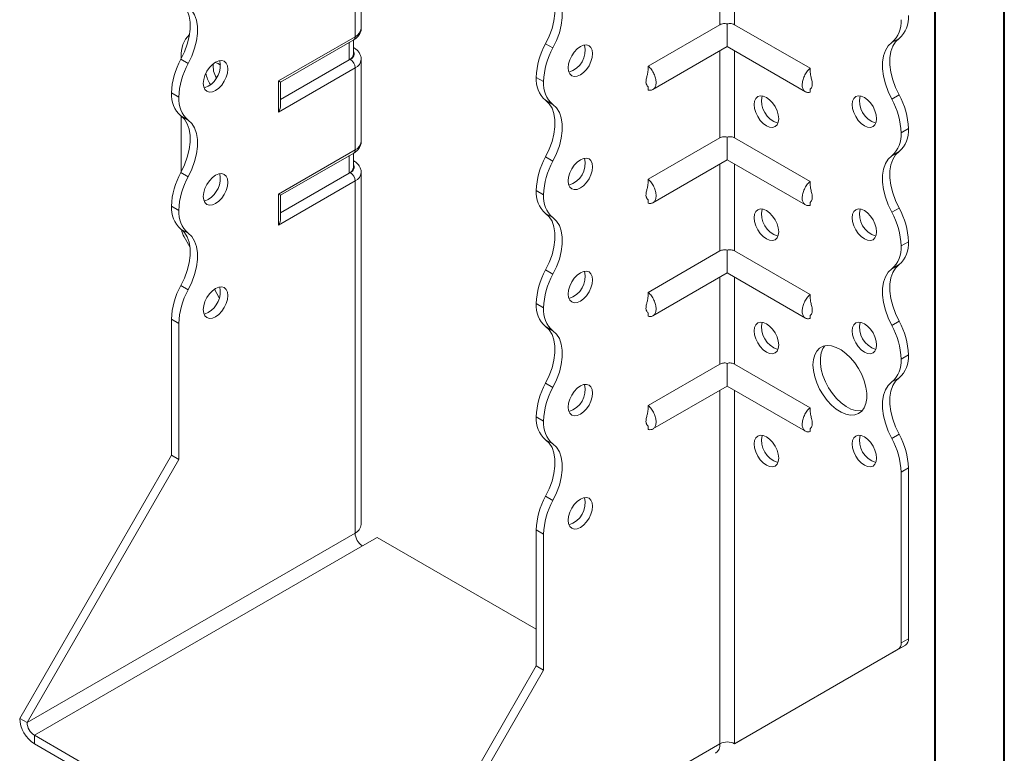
# Model space of a CAD drawing. Header units: millimetres. Extents: x 0 to 210, y 0 to 297.
# Tile 3 of 6: x 139 to 210, y 59 to 112. Entities that reach past the tile are written whole.
import ezdxf

# ---------------------------------------------------------------- set-up
doc = ezdxf.new("R2010")
doc.units = ezdxf.units.MM

msp = doc.modelspace()

# ---------------------------------------------------------------- linework, layer by layer
at = {"color": 7, "linetype": 'Continuous', "lineweight": 40}
for p, q in [((210.079, 0.215), (210.079, 297.215)), ((205.079, 5.215), (205.079, 292.215))]:
    msp.add_line(p, q, dxfattribs=at)
at = {"color": 7, "linetype": 'Continuous', "lineweight": 15}
for p, q in [((163.646, 111.441), (163.646, 117.361)), ((189.546, 117.972), (189.546, 111.695)), ((190.607, 111.695), (190.607, 117.972)), ((163.206, 110.829), (163.206, 116.749)), ((189.546, 111.695), (184.374, 108.71)), ((190.076, 111.75), (190.076, 110.112)), ((190.607, 111.695), (196.051, 108.552)), ((157.68, 107.639), (163.206, 110.829)), ((157.827, 107.554), (163.103, 110.6)), ((162.787, 109.158), (162.787, 110.417)), ((163.079, 109.566), (163.079, 110.587)), ((176.963, 110.324), (177.493, 110.018)), ((202.482, 110.712), (201.952, 110.406)), ((163.103, 110.037), (163.079, 110.05)), ((163.103, 110.037), (163.079, 110.048)), ((184.711, 107.015), (190.076, 110.112)), ((189.546, 109.806), (189.546, 103.53)), ((190.076, 110.112), (195.714, 106.858)), ((190.607, 103.53), (190.607, 109.806)), ((150.623, 109.198), (151.153, 108.892)), ((150.655, 109.399), (150.655, 109.259)), ((162.787, 109.158), (157.827, 106.294)), ((162.853, 109.196), (162.787, 109.158)), ((163.646, 103.276), (163.646, 109.196)), ((163.206, 108.583), (157.68, 105.393)), ((163.206, 102.663), (163.206, 108.583)), ((157.68, 105.393), (157.68, 107.639)), ((157.827, 105.886), (157.827, 107.554)), ((176.818, 107.587), (176.288, 107.893)), ((176.288, 107.892), (176.288, 107.893)), ((176.288, 107.892), (176.818, 107.586)), ((176.818, 107.586), (176.818, 107.587)), ((150.478, 106.462), (149.948, 106.768)), ((149.948, 106.767), (149.948, 106.768)), ((149.948, 106.767), (150.478, 106.461)), ((184.373, 107.204), (184.374, 106.981)), ((196.051, 107.041), (196.051, 106.824)), ((150.478, 106.461), (150.478, 106.462)), ((177.493, 105.935), (176.963, 106.242)), ((201.952, 106.323), (202.482, 106.629)), ((151.153, 104.81), (150.623, 105.116)), ((150.655, 105.093), (150.655, 101.094)), ((203.158, 104.198), (202.627, 103.892)), ((202.627, 103.891), (203.158, 104.197)), ((202.627, 103.892), (202.627, 103.891)), ((203.158, 104.198), (203.158, 104.197)), ((189.546, 103.53), (184.374, 100.544)), ((190.076, 103.584), (190.076, 101.947)), ((190.607, 103.53), (196.051, 100.387)), ((157.68, 99.473), (163.206, 102.663)), ((157.827, 99.389), (163.103, 102.435)), ((163.079, 101.4), (163.079, 102.421)), ((202.483, 102.547), (201.952, 102.241)), ((162.787, 100.992), (162.787, 102.252)), ((163.103, 101.871), (163.079, 101.885)), ((163.103, 101.872), (163.079, 101.883)), ((176.963, 102.159), (177.493, 101.852)), ((184.711, 98.85), (190.076, 101.947)), ((190.076, 101.947), (195.714, 98.692)), ((150.623, 101.033), (151.153, 100.727)), ((162.787, 100.992), (157.827, 98.129)), ((162.853, 101.03), (162.787, 100.992)), ((163.646, 75.615), (163.646, 101.03)), ((189.546, 101.641), (189.546, 95.365)), ((190.607, 95.365), (190.607, 101.641)), ((163.206, 100.418), (157.68, 97.228)), ((163.206, 75.003), (163.206, 100.418)), ((176.818, 99.421), (176.288, 99.727)), ((176.288, 99.727), (176.818, 99.421)), ((176.288, 99.727), (176.288, 99.727)), ((157.68, 97.228), (157.68, 99.473)), ((157.827, 97.721), (157.827, 99.389)), ((176.818, 99.421), (176.818, 99.421)), ((184.373, 99.039), (184.374, 98.816)), ((196.051, 98.876), (196.051, 98.659)), ((150.478, 98.297), (149.948, 98.603)), ((149.948, 98.602), (149.948, 98.603)), ((149.948, 98.602), (150.478, 98.296)), ((150.478, 98.296), (150.478, 98.297)), ((201.952, 98.157), (202.483, 98.463)), ((177.493, 97.77), (176.963, 98.076)), ((151.154, 96.645), (150.623, 96.951)), ((151.279, 95.662), (150.862, 96.384)), ((203.158, 96.033), (202.627, 95.727)), ((202.627, 95.726), (203.158, 96.032)), ((203.158, 96.033), (203.158, 96.032)), ((189.546, 95.365), (184.374, 92.379)), ((190.076, 95.419), (190.076, 93.781)), ((190.607, 95.365), (196.051, 92.222)), ((202.627, 95.727), (202.627, 95.726)), ((176.963, 93.993), (177.493, 93.687)), ((202.483, 94.381), (201.952, 94.075)), ((184.711, 90.684), (190.076, 93.781)), ((189.546, 93.475), (189.546, 87.199)), ((190.076, 93.781), (195.714, 90.527)), ((190.607, 87.199), (190.607, 93.475)), ((150.623, 92.868), (151.154, 92.562)), ((153.402, 91.984), (153.043, 92.607)), ((176.818, 91.257), (176.288, 91.563)), ((176.288, 91.561), (176.288, 91.563)), ((176.288, 91.561), (176.818, 91.255)), ((176.818, 91.255), (176.818, 91.257)), ((150.478, 90.131), (149.948, 90.437)), ((149.948, 80.618), (149.948, 90.437)), ((184.373, 90.874), (184.374, 90.65)), ((196.051, 90.711), (196.051, 90.493)), ((201.952, 89.992), (202.483, 90.298)), ((150.478, 80.312), (150.478, 90.131)), ((177.493, 89.605), (176.963, 89.911)), ((203.158, 87.868), (202.627, 87.562)), ((202.627, 87.56), (203.158, 87.867)), ((202.627, 87.562), (202.627, 87.56)), ((203.158, 87.868), (203.158, 87.867)), ((189.546, 87.199), (184.374, 84.213)), ((190.076, 87.254), (190.076, 85.616)), ((190.607, 87.199), (196.051, 84.056)), ((202.483, 86.216), (201.952, 85.91)), ((176.963, 85.827), (177.493, 85.521)), ((184.711, 82.519), (190.076, 85.616)), ((189.546, 85.31), (189.546, 59.798)), ((190.076, 85.616), (195.714, 82.362)), ((190.607, 59.798), (190.607, 85.31)), ((176.818, 83.091), (176.288, 83.397)), ((176.288, 83.397), (176.818, 83.091)), ((176.288, 83.397), (176.288, 83.397)), ((176.818, 83.091), (176.818, 83.091)), ((184.373, 82.708), (184.374, 82.485)), ((196.051, 82.545), (196.051, 82.328)), ((201.952, 81.826), (202.483, 82.132)), ((177.493, 81.439), (176.963, 81.745)), ((138.988, 61.634), (149.948, 80.618)), ((150.478, 80.312), (149.948, 80.618)), ((139.518, 61.328), (150.478, 80.312)), ((203.158, 79.702), (202.627, 79.396)), ((203.158, 79.702), (203.158, 67.384)), ((202.627, 79.396), (202.627, 67.077)), ((176.963, 77.662), (177.493, 77.356)), ((163.206, 75.003), (139.518, 61.328)), ((163.737, 74.085), (164.797, 74.697)), ((176.288, 68.064), (164.797, 74.697)), ((176.818, 74.925), (176.288, 75.231)), ((176.288, 65.412), (176.288, 75.231)), ((176.818, 65.106), (176.818, 74.925)), ((140.048, 60.41), (163.737, 74.085)), ((191.137, 60.104), (202.951, 66.926)), ((202.951, 66.926), (202.42, 66.62)), ((202.627, 67.077), (203.158, 67.384)), ((190.607, 59.798), (202.42, 66.62)), ((165.327, 46.429), (176.288, 65.412)), ((176.288, 65.412), (176.818, 65.106)), ((165.858, 46.123), (176.818, 65.106)), ((139.518, 61.328), (138.988, 61.634)), ((140.048, 60.41), (164.797, 46.123)), ((140.048, 60.41), (140.048, 59.797)), ((140.048, 59.797), (164.797, 45.51)), ((165.858, 46.123), (189.546, 59.798)), ((189.546, 59.798), (189.546, 59.797)), ((190.607, 59.798), (191.137, 60.104))]:
    msp.add_line(p, q, dxfattribs=at)
at = {"color": 7, "linetype": 'Continuous', "lineweight": 15, "flags": 128}
for points in [[(176.963, 110.324), (177.222, 110.869), (177.423, 111.424), (177.56, 111.973), (177.63, 112.502), (177.629, 112.998), (177.56, 113.448), (177.423, 113.839), (177.222, 114.162), (176.963, 114.407)], [(177.493, 110.018), (177.753, 110.563), (177.954, 111.117), (178.091, 111.667), (178.16, 112.196), (178.16, 112.692), (178.09, 113.142), (177.953, 113.533), (177.753, 113.855), (177.493, 114.101)], [(150.623, 113.282), (150.883, 113.036), (151.083, 112.714), (151.22, 112.323), (151.29, 111.873), (151.29, 111.377), (151.22, 110.847), (151.083, 110.298), (150.883, 109.744), (150.623, 109.198)], [(151.153, 108.892), (151.413, 109.437), (151.614, 109.992), (151.751, 110.541), (151.82, 111.071), (151.82, 111.567), (151.751, 112.016), (151.614, 112.408), (151.413, 112.73), (151.153, 112.976)], [(179.47, 110.118), (179.241, 109.951), (179.028, 109.726), (178.845, 109.458), (178.704, 109.166), (178.616, 108.868), (178.586, 108.587), (178.616, 108.34), (178.704, 108.145), (178.845, 108.015), (179.028, 107.958), (179.241, 107.979), (179.47, 108.076), (179.698, 108.243), (179.912, 108.468), (180.095, 108.736), (180.235, 109.029), (180.323, 109.326), (180.354, 109.607), (180.323, 109.854), (180.235, 110.049), (180.095, 110.18), (179.912, 110.236), (179.698, 110.215), (179.47, 110.118)], [(201.952, 106.323), (201.693, 106.868), (201.492, 107.422), (201.355, 107.972), (201.286, 108.501), (201.286, 108.997), (201.355, 109.447), (201.492, 109.838), (201.693, 110.16), (201.952, 110.406)], [(202.482, 110.712), (202.223, 110.467), (202.022, 110.144), (201.885, 109.753), (201.816, 109.303), (201.816, 108.807), (201.885, 108.278), (202.022, 107.729), (202.223, 107.174), (202.482, 106.629)], [(153.13, 108.993), (152.901, 108.826), (152.688, 108.601), (152.505, 108.333), (152.364, 108.04), (152.276, 107.743), (152.246, 107.462), (152.276, 107.215), (152.364, 107.02), (152.505, 106.889), (152.688, 106.833), (152.901, 106.854), (153.13, 106.951), (153.359, 107.118), (153.572, 107.343), (153.755, 107.611), (153.895, 107.903), (153.984, 108.201), (154.014, 108.482), (153.984, 108.729), (153.895, 108.924), (153.755, 109.054), (153.572, 109.111), (153.359, 109.09), (153.13, 108.993)], [(153.483, 108.766), (153.307, 108.889), (153.105, 108.978)], [(152.6, 107.257), (152.371, 107.16), (152.299, 107.145)], [(176.963, 102.159), (177.222, 102.704), (177.423, 103.258), (177.56, 103.807), (177.63, 104.337), (177.629, 104.833), (177.56, 105.283), (177.423, 105.674), (177.222, 105.996), (176.963, 106.242)], [(177.493, 101.852), (177.753, 102.398), (177.954, 102.952), (178.091, 103.501), (178.16, 104.031), (178.16, 104.527), (178.09, 104.976), (177.953, 105.368), (177.753, 105.69), (177.493, 105.935)], [(192.021, 105.932), (192.051, 106.179), (192.139, 106.374), (192.28, 106.504), (192.463, 106.561), (192.676, 106.54), (192.905, 106.443), (193.133, 106.276), (193.347, 106.051), (193.53, 105.783), (193.67, 105.49), (193.758, 105.193), (193.789, 104.912), (193.758, 104.665), (193.67, 104.47), (193.53, 104.339), (193.347, 104.283), (193.133, 104.304), (192.905, 104.401), (192.676, 104.568), (192.463, 104.793), (192.28, 105.061), (192.139, 105.354), (192.051, 105.651), (192.021, 105.932)], [(199.092, 105.933), (199.122, 106.18), (199.21, 106.375), (199.351, 106.505), (199.534, 106.562), (199.747, 106.541), (199.976, 106.443), (200.204, 106.276), (200.418, 106.051), (200.601, 105.784), (200.741, 105.491), (200.829, 105.194), (200.86, 104.912), (200.829, 104.666), (200.741, 104.47), (200.601, 104.34), (200.418, 104.284), (200.204, 104.305), (199.976, 104.402), (199.747, 104.569), (199.534, 104.794), (199.351, 105.062), (199.21, 105.354), (199.122, 105.651), (199.092, 105.933)], [(150.623, 105.116), (150.883, 104.871), (151.083, 104.548), (151.22, 104.157), (151.29, 103.708), (151.29, 103.212), (151.22, 102.682), (151.083, 102.133), (150.883, 101.578), (150.623, 101.033)], [(151.153, 100.727), (151.413, 101.272), (151.614, 101.826), (151.751, 102.376), (151.82, 102.905), (151.82, 103.402), (151.751, 103.851), (151.614, 104.242), (151.413, 104.565), (151.153, 104.81)], [(202.483, 102.547), (202.223, 102.301), (202.022, 101.979), (201.885, 101.588), (201.816, 101.138), (201.816, 100.642), (201.885, 100.112), (202.022, 99.563), (202.223, 99.008), (202.483, 98.463)], [(179.47, 101.952), (179.241, 101.786), (179.028, 101.561), (178.845, 101.293), (178.704, 101), (178.616, 100.703), (178.586, 100.421), (178.616, 100.175), (178.704, 99.979), (178.845, 99.849), (179.028, 99.793), (179.241, 99.814), (179.47, 99.911), (179.698, 100.078), (179.912, 100.303), (180.095, 100.571), (180.235, 100.863), (180.323, 101.16), (180.354, 101.442), (180.323, 101.689), (180.235, 101.884), (180.095, 102.014), (179.912, 102.071), (179.698, 102.05), (179.47, 101.952)], [(201.952, 98.157), (201.693, 98.702), (201.492, 99.257), (201.355, 99.806), (201.286, 100.336), (201.286, 100.832), (201.355, 101.281), (201.492, 101.673), (201.693, 101.995), (201.952, 102.241)], [(153.13, 100.827), (152.901, 100.66), (152.688, 100.435), (152.505, 100.167), (152.364, 99.875), (152.276, 99.578), (152.246, 99.296), (152.276, 99.049), (152.364, 98.854), (152.505, 98.724), (152.688, 98.667), (152.901, 98.689), (153.13, 98.786), (153.359, 98.953), (153.572, 99.178), (153.755, 99.446), (153.895, 99.738), (153.984, 100.035), (154.014, 100.317), (153.984, 100.564), (153.895, 100.759), (153.755, 100.889), (153.572, 100.946), (153.359, 100.924), (153.13, 100.827)], [(152.6, 99.092), (152.371, 98.995), (152.299, 98.979)], [(192.021, 97.767), (192.051, 98.014), (192.139, 98.209), (192.28, 98.339), (192.463, 98.396), (192.676, 98.375), (192.905, 98.277), (193.133, 98.11), (193.347, 97.885), (193.53, 97.617), (193.67, 97.325), (193.758, 97.028), (193.789, 96.746), (193.758, 96.5), (193.67, 96.304), (193.53, 96.174), (193.347, 96.117), (193.133, 96.139), (192.905, 96.236), (192.676, 96.403), (192.463, 96.628), (192.28, 96.896), (192.139, 97.188), (192.051, 97.485), (192.021, 97.767)], [(199.092, 97.767), (199.122, 98.014), (199.21, 98.209), (199.351, 98.34), (199.534, 98.396), (199.747, 98.375), (199.976, 98.278), (200.204, 98.111), (200.418, 97.886), (200.601, 97.618), (200.741, 97.326), (200.829, 97.029), (200.86, 96.747), (200.829, 96.5), (200.741, 96.305), (200.601, 96.175), (200.418, 96.118), (200.204, 96.139), (199.976, 96.237), (199.747, 96.403), (199.534, 96.628), (199.351, 96.896), (199.21, 97.189), (199.122, 97.486), (199.092, 97.767)], [(176.963, 93.993), (177.222, 94.538), (177.423, 95.092), (177.56, 95.642), (177.63, 96.171), (177.63, 96.667), (177.56, 97.117), (177.423, 97.508), (177.222, 97.831), (176.963, 98.076)], [(177.493, 93.687), (177.753, 94.232), (177.954, 94.786), (178.09, 95.336), (178.16, 95.865), (178.16, 96.361), (178.09, 96.811), (177.954, 97.202), (177.753, 97.525), (177.493, 97.77)], [(150.623, 96.951), (150.883, 96.705), (151.084, 96.383), (151.22, 95.992), (151.29, 95.542), (151.29, 95.046), (151.22, 94.517), (151.084, 93.967), (150.883, 93.413), (150.623, 92.868)], [(151.154, 92.562), (151.413, 93.107), (151.614, 93.661), (151.751, 94.211), (151.82, 94.74), (151.82, 95.236), (151.751, 95.686), (151.614, 96.077), (151.413, 96.399), (151.154, 96.645)], [(179.47, 93.787), (179.241, 93.62), (179.028, 93.395), (178.845, 93.127), (178.704, 92.835), (178.616, 92.538), (178.586, 92.256), (178.616, 92.009), (178.704, 91.814), (178.845, 91.684), (179.028, 91.627), (179.241, 91.648), (179.47, 91.746), (179.698, 91.912), (179.912, 92.137), (180.095, 92.405), (180.235, 92.698), (180.323, 92.995), (180.354, 93.277), (180.323, 93.523), (180.235, 93.719), (180.095, 93.849), (179.912, 93.905), (179.698, 93.884), (179.47, 93.787)], [(201.952, 89.992), (201.693, 90.537), (201.492, 91.091), (201.355, 91.641), (201.286, 92.17), (201.286, 92.666), (201.355, 93.116), (201.492, 93.507), (201.693, 93.83), (201.952, 94.075)], [(202.483, 94.381), (202.223, 94.136), (202.022, 93.813), (201.885, 93.422), (201.816, 92.973), (201.816, 92.476), (201.885, 91.947), (202.022, 91.398), (202.223, 90.843), (202.483, 90.298)], [(153.13, 92.662), (152.901, 92.495), (152.688, 92.27), (152.505, 92.002), (152.364, 91.71), (152.276, 91.412), (152.246, 91.131), (152.276, 90.884), (152.364, 90.689), (152.505, 90.559), (152.688, 90.502), (152.901, 90.523), (153.13, 90.62), (153.359, 90.787), (153.572, 91.012), (153.755, 91.28), (153.895, 91.573), (153.984, 91.87), (154.014, 92.151), (153.984, 92.398), (153.895, 92.593), (153.755, 92.724), (153.572, 92.78), (153.359, 92.759), (153.13, 92.662)], [(152.6, 90.927), (152.371, 90.829), (152.299, 90.814)], [(176.963, 85.827), (177.222, 86.373), (177.423, 86.927), (177.56, 87.476), (177.63, 88.006), (177.63, 88.502), (177.56, 88.952), (177.423, 89.343), (177.222, 89.665), (176.963, 89.911)], [(177.493, 85.521), (177.753, 86.066), (177.954, 86.621), (178.09, 87.17), (178.16, 87.7), (178.16, 88.196), (178.09, 88.645), (177.954, 89.037), (177.753, 89.359), (177.493, 89.605)], [(192.021, 89.601), (192.051, 89.848), (192.139, 90.043), (192.28, 90.174), (192.463, 90.23), (192.676, 90.209), (192.905, 90.112), (193.133, 89.945), (193.347, 89.72), (193.53, 89.452), (193.67, 89.16), (193.758, 88.862), (193.789, 88.581), (193.758, 88.334), (193.67, 88.139), (193.53, 88.009), (193.347, 87.952), (193.133, 87.973), (192.905, 88.07), (192.676, 88.237), (192.463, 88.462), (192.28, 88.73), (192.139, 89.023), (192.051, 89.32), (192.021, 89.601)], [(199.092, 89.602), (199.122, 89.849), (199.21, 90.044), (199.351, 90.174), (199.534, 90.231), (199.747, 90.21), (199.976, 90.112), (200.204, 89.946), (200.418, 89.721), (200.601, 89.453), (200.741, 89.16), (200.829, 88.863), (200.86, 88.582), (200.829, 88.335), (200.741, 88.14), (200.601, 88.009), (200.418, 87.953), (200.204, 87.974), (199.976, 88.071), (199.747, 88.238), (199.534, 88.463), (199.351, 88.731), (199.21, 89.023), (199.122, 89.32), (199.092, 89.602)], [(196.263, 87.152), (196.295, 87.535), (196.387, 87.87), (196.539, 88.145), (196.744, 88.352), (196.996, 88.485), (197.287, 88.539), (197.607, 88.512), (197.947, 88.405), (198.295, 88.222), (198.641, 87.969), (198.972, 87.653), (199.279, 87.285), (199.552, 86.877), (199.781, 86.441), (199.96, 85.992), (200.082, 85.545), (200.145, 85.113), (200.145, 84.71), (200.082, 84.35), (199.96, 84.044), (199.781, 83.802), (199.552, 83.631), (199.279, 83.537), (198.972, 83.524), (198.641, 83.591), (198.295, 83.736), (197.947, 83.955), (197.607, 84.241), (197.287, 84.584), (196.996, 84.974), (196.744, 85.398), (196.539, 85.842), (196.387, 86.292), (196.295, 86.733), (196.263, 87.152)], [(197.124, 88.52), (196.986, 88.321), (196.864, 88.015), (196.802, 87.655), (196.802, 87.253), (196.864, 86.82), (196.986, 86.373), (197.165, 85.924), (197.394, 85.488), (197.667, 85.08), (197.974, 84.712), (198.306, 84.396), (198.651, 84.143), (198.999, 83.96), (199.339, 83.853), (199.66, 83.826), (199.822, 83.846)], [(202.483, 86.216), (202.223, 85.97), (202.022, 85.648), (201.885, 85.257), (201.816, 84.807), (201.816, 84.311), (201.885, 83.781), (202.022, 83.232), (202.223, 82.678), (202.483, 82.132)], [(179.47, 85.622), (179.241, 85.455), (179.028, 85.23), (178.845, 84.962), (178.704, 84.669), (178.616, 84.372), (178.586, 84.091), (178.616, 83.844), (178.704, 83.649), (178.845, 83.518), (179.028, 83.462), (179.241, 83.483), (179.47, 83.58), (179.698, 83.747), (179.912, 83.972), (180.095, 84.24), (180.235, 84.532), (180.323, 84.83), (180.354, 85.111), (180.323, 85.358), (180.235, 85.553), (180.095, 85.683), (179.912, 85.74), (179.698, 85.719), (179.47, 85.622)], [(201.952, 81.826), (201.693, 82.371), (201.492, 82.926), (201.355, 83.475), (201.286, 84.005), (201.286, 84.501), (201.355, 84.951), (201.492, 85.342), (201.693, 85.664), (201.952, 85.91)], [(192.021, 81.436), (192.051, 81.683), (192.139, 81.878), (192.28, 82.008), (192.463, 82.065), (192.676, 82.044), (192.905, 81.946), (193.133, 81.78), (193.347, 81.555), (193.53, 81.287), (193.67, 80.994), (193.758, 80.697), (193.789, 80.415), (193.758, 80.169), (193.67, 79.973), (193.53, 79.843), (193.347, 79.787), (193.133, 79.808), (192.905, 79.905), (192.676, 80.072), (192.463, 80.297), (192.28, 80.565), (192.139, 80.857), (192.051, 81.154), (192.021, 81.436)], [(199.092, 81.437), (199.122, 81.683), (199.21, 81.879), (199.351, 82.009), (199.534, 82.065), (199.747, 82.044), (199.976, 81.947), (200.204, 81.78), (200.418, 81.555), (200.601, 81.287), (200.741, 80.995), (200.829, 80.698), (200.86, 80.416), (200.829, 80.169), (200.741, 79.974), (200.601, 79.844), (200.418, 79.787), (200.204, 79.808), (199.976, 79.906), (199.747, 80.073), (199.534, 80.298), (199.351, 80.565), (199.21, 80.858), (199.122, 81.155), (199.092, 81.437)], [(176.963, 77.662), (177.222, 78.207), (177.423, 78.762), (177.56, 79.311), (177.63, 79.841), (177.63, 80.337), (177.56, 80.786), (177.423, 81.177), (177.222, 81.5), (176.963, 81.745)], [(177.493, 77.356), (177.753, 77.901), (177.954, 78.456), (178.09, 79.005), (178.16, 79.534), (178.16, 80.03), (178.09, 80.48), (177.954, 80.871), (177.753, 81.194), (177.493, 81.439)], [(179.47, 77.456), (179.241, 77.289), (179.028, 77.064), (178.845, 76.796), (178.704, 76.504), (178.616, 76.207), (178.586, 75.925), (178.616, 75.678), (178.704, 75.483), (178.845, 75.353), (179.028, 75.296), (179.241, 75.318), (179.47, 75.415), (179.698, 75.582), (179.912, 75.807), (180.095, 76.075), (180.235, 76.367), (180.323, 76.664), (180.354, 76.946), (180.323, 77.193), (180.235, 77.388), (180.095, 77.518), (179.912, 77.575), (179.698, 77.553), (179.47, 77.456)]]:
    msp.add_lwpolyline(points, dxfattribs=at)
at = {"color": 7, "linetype": 'Continuous', "lineweight": 15}
for centre, radius, start, end in [((201.205, 112.198), 1.96, 310.68797, 4.83571), ((200.674, 111.892), 1.96, 310.68797, 4.83571), ((152.656, 109.556), 2.008, 134.70158, 184.47927), ((162.895, 111.516), 0.754, 294.37466, 354.3052), ((162.961, 110.802), 0.246, 305.01333, 6.29885), ((181.597, 107.728), 5.312, 150.73691, 178.21768), ((178.171, 109.847), 1.645, 286.50732, 13.49805), ((162.579, 109.616), 0.503, 294.37466, 354.3052), ((162.703, 109.6), 0.431, 290.26685, 29.20572), ((182.127, 107.421), 5.312, 150.73691, 178.21768), ((155.254, 106.603), 5.308, 150.73258, 178.21727), ((155.784, 106.297), 5.308, 150.73258, 178.21727), ((151.729, 108.76), 1.737, 300.09623, 11.47264), ((154.547, 108.678), 1.589, 172.49112, 211.152), ((162.439, 108.548), 0.768, 2.60548, 57.39452), ((162.91, 109.259), 0.738, 293.67078, 355.26631), ((154.385, 108.499), 1.973, 188.68352, 214.85578), ((178.239, 107.727), 1.959, 175.16254, 229.32327), ((178.77, 107.421), 1.959, 175.16254, 229.32327), ((151.9, 106.602), 1.959, 175.16254, 229.32327), ((152.43, 106.296), 1.959, 175.16254, 229.32327), ((194.203, 106.171), 1.645, 166.50195, 253.49268), ((201.274, 106.172), 1.645, 166.50195, 253.49268), ((197.318, 103.726), 5.312, 1.78232, 29.26309), ((197.849, 104.033), 5.312, 1.78232, 29.26309), ((200.676, 103.726), 1.959, 310.67673, 4.83746), ((201.206, 104.032), 1.959, 310.67673, 4.83746), ((162.895, 103.351), 0.754, 294.37466, 354.3052), ((162.961, 102.636), 0.246, 305.01333, 6.29885), ((181.597, 99.562), 5.312, 150.73691, 178.21768), ((182.127, 99.256), 5.312, 150.73691, 178.21768), ((178.171, 101.681), 1.645, 286.50732, 13.49805), ((155.254, 98.438), 5.308, 150.73258, 178.21727), ((162.579, 101.45), 0.503, 294.37466, 354.3052), ((162.703, 101.435), 0.431, 290.26685, 29.20572), ((162.439, 100.383), 0.768, 2.60548, 57.39452), ((162.91, 101.094), 0.738, 293.67078, 355.26631), ((155.784, 98.132), 5.308, 150.73258, 178.21727), ((151.729, 100.594), 1.737, 300.09623, 11.47264), ((178.239, 99.562), 1.959, 175.16254, 229.32327), ((178.77, 99.256), 1.959, 175.16254, 229.32327), ((151.901, 98.437), 1.96, 175.16429, 229.31203), ((152.431, 98.131), 1.96, 175.16429, 229.31203), ((194.203, 98.006), 1.645, 166.50195, 253.49268), ((201.274, 98.007), 1.645, 166.50195, 253.49268), ((197.322, 95.562), 5.308, 1.78273, 29.26742), ((197.852, 95.868), 5.308, 1.78273, 29.26742), ((152.205, 97.174), 1.558, 189.47969, 210.49007), ((201.206, 95.867), 1.959, 310.67673, 4.83746), ((200.676, 95.561), 1.959, 310.67673, 4.83746), ((181.593, 91.398), 5.308, 150.73258, 178.21727), ((178.171, 93.516), 1.645, 286.50732, 13.49805), ((182.124, 91.091), 5.308, 150.73258, 178.21727), ((155.257, 90.272), 5.312, 150.73691, 178.21768), ((155.787, 89.965), 5.312, 150.73691, 178.21768), ((151.729, 92.429), 1.737, 300.09623, 11.47264), ((178.239, 91.396), 1.959, 175.16254, 229.32327), ((178.77, 91.09), 1.959, 175.16254, 229.32327), ((197.852, 87.703), 5.308, 1.78273, 29.26742), ((194.203, 89.841), 1.645, 166.50195, 253.49268), ((201.274, 89.841), 1.645, 166.50195, 253.49268), ((197.322, 87.397), 5.308, 1.78273, 29.26742), ((200.676, 87.395), 1.959, 310.67673, 4.83746), ((201.206, 87.701), 1.959, 310.67673, 4.83746), ((181.593, 83.232), 5.308, 150.73258, 178.21727), ((182.124, 82.926), 5.308, 150.73258, 178.21727), ((178.171, 85.35), 1.645, 286.50732, 13.49805), ((178.241, 83.232), 1.96, 175.16429, 229.31203), ((178.771, 82.925), 1.96, 175.16429, 229.31203), ((194.203, 81.675), 1.645, 166.50195, 253.49268), ((201.274, 81.676), 1.645, 166.50195, 253.49268), ((197.322, 79.231), 5.308, 1.78273, 29.26742), ((197.852, 79.537), 5.308, 1.78273, 29.26742), ((181.597, 75.066), 5.312, 150.73691, 178.21768), ((178.171, 77.185), 1.645, 286.50732, 13.49805), ((182.127, 74.76), 5.312, 150.73691, 178.21768), ((162.895, 75.69), 0.754, 294.37466, 354.3052), ((164.358, 75.056), 1.153, 182.60548, 237.39452), ((202.127, 67.028), 0.503, 305.69804, 5.62038), ((202.657, 67.334), 0.503, 305.69804, 5.62038), ((141.291, 61.739), 2.305, 182.60548, 237.39452), ((140.67, 61.381), 1.153, 182.60548, 237.39452), ((188.811, 59.716), 0.739, 305.01333, 6.29885), ((190.076, 58.774), 1.153, 62.60967, 117.39033)]:
    msp.add_arc(centre, radius, start, end, dxfattribs=at)
for centre, major_axis, ratio, start_param, end_param in [((157.327, 107.843), (0.5, -0.289), 0.00007, 0.000041, 0.785439), ((157.327, 105.597), (0.354, 0.612), 0.577335, 4.71243, 5.497828), ((157.327, 99.677), (0.5, -0.289), 0.00007, 0.000041, 0.785439), ((157.327, 97.432), (0.354, 0.612), 0.577335, 4.71243, 5.497828)]:
    msp.add_ellipse(centre, major_axis=major_axis, ratio=ratio, start_param=start_param, end_param=end_param, dxfattribs=at)
for points, knots in [([(190.076, 111.75), (190.03, 111.764), (189.982, 111.773), (189.886, 111.782), (189.839, 111.781), (189.702, 111.764), (189.617, 111.736), (189.546, 111.695)], [0, 0, 0, 0, 0.25, 0.25, 0.5, 0.5, 1, 1, 1, 1]), ([(190.607, 111.695), (190.571, 111.716), (190.532, 111.733), (190.449, 111.76), (190.405, 111.77), (190.268, 111.786), (190.17, 111.779), (190.076, 111.75)], [0, 0, 0, 0, 0.25, 0.25, 0.5, 0.5, 1, 1, 1, 1]), ([(163.103, 110.6), (163.154, 110.632), (163.283, 110.713), (163.451, 110.878), (163.581, 111.094), (163.646, 111.288), (163.638, 111.403), (163.636, 111.437)], [0, 0, 0, 0, 0.168816, 0.426424, 0.667517, 0.900197, 1, 1, 1, 1]), ([(163.636, 109.199), (163.637, 109.249), (163.64, 109.382), (163.561, 109.586), (163.421, 109.792), (163.26, 109.939), (163.144, 110.011), (163.103, 110.037)], [0, 0, 0, 0, 0.143881, 0.382041, 0.617863, 0.86431, 1, 1, 1, 1]), ([(184.373, 108.506), (184.36, 108.389), (184.337, 108.19), (184.268, 107.951), (184.227, 107.772), (184.204, 107.62), (184.209, 107.487), (184.233, 107.397), (184.271, 107.316), (184.338, 107.253), (184.361, 107.209), (184.373, 107.185)], [0, 0, 0, 0, 0.183504, 0.31194, 0.386743, 0.467744, 0.560177, 0.6132, 0.6742, 0.824602, 1, 1, 1, 1]), ([(184.374, 106.981), (184.414, 106.971), (184.454, 106.965), (184.53, 106.963), (184.567, 106.966), (184.636, 106.98), (184.668, 106.992), (184.729, 107.024), (184.757, 107.044), (184.807, 107.092), (184.83, 107.12), (184.869, 107.183), (184.886, 107.219), (184.912, 107.295), (184.922, 107.336), (184.936, 107.423), (184.939, 107.47), (184.939, 107.567), (184.936, 107.617), (184.922, 107.72), (184.912, 107.773), (184.872, 107.935), (184.833, 108.043), (184.731, 108.257), (184.671, 108.359), (184.567, 108.502), (184.53, 108.547), (184.453, 108.633), (184.414, 108.672), (184.374, 108.71)], [0, 0, 0, 0, 0.0625, 0.0625, 0.125, 0.125, 0.1875, 0.1875, 0.25, 0.25, 0.3125, 0.3125, 0.375, 0.375, 0.4375, 0.4375, 0.5, 0.5, 0.5625, 0.5625, 0.625, 0.625, 0.75, 0.75, 0.875, 0.875, 0.9375, 0.9375, 1, 1, 1, 1]), ([(196.051, 108.552), (196.011, 108.515), (195.971, 108.476), (195.895, 108.391), (195.858, 108.345), (195.789, 108.25), (195.757, 108.201), (195.696, 108.1), (195.668, 108.047), (195.618, 107.94), (195.595, 107.887), (195.556, 107.779), (195.539, 107.724), (195.513, 107.617), (195.503, 107.564), (195.489, 107.461), (195.486, 107.41), (195.486, 107.265), (195.499, 107.177), (195.552, 107.023), (195.592, 106.96), (195.693, 106.863), (195.754, 106.831), (195.858, 106.809), (195.894, 106.805), (195.971, 106.808), (196.011, 106.814), (196.051, 106.824)], [0, 0, 0, 0, 0.0625, 0.0625, 0.125, 0.125, 0.1875, 0.1875, 0.25, 0.25, 0.3125, 0.3125, 0.375, 0.375, 0.4375, 0.4375, 0.5, 0.5, 0.625, 0.625, 0.75, 0.75, 0.875, 0.875, 0.9375, 0.9375, 1, 1, 1, 1]), ([(196.056, 107.031), (196.059, 107.031), (196.065, 107.031), (196.114, 107.09), (196.175, 107.194), (196.21, 107.304), (196.218, 107.406), (196.214, 107.522), (196.177, 107.72), (196.092, 108.002), (196.066, 108.226), (196.051, 108.348)], [0, 0, 0, 0, 0.08308, 0.205474, 0.329774, 0.435047, 0.48189, 0.527082, 0.637091, 0.80214, 1, 1, 1, 1]), ([(163.103, 102.435), (163.154, 102.467), (163.283, 102.548), (163.451, 102.712), (163.581, 102.929), (163.646, 103.122), (163.638, 103.237), (163.636, 103.272)], [0, 0, 0, 0, 0.168816, 0.426424, 0.667517, 0.900197, 1, 1, 1, 1]), ([(190.076, 103.584), (190.03, 103.599), (189.982, 103.608), (189.886, 103.616), (189.839, 103.615), (189.702, 103.599), (189.617, 103.571), (189.546, 103.53)], [0, 0, 0, 0, 0.25, 0.25, 0.5, 0.5, 1, 1, 1, 1]), ([(190.607, 103.53), (190.571, 103.55), (190.532, 103.568), (190.449, 103.595), (190.405, 103.604), (190.268, 103.621), (190.17, 103.613), (190.076, 103.584)], [0, 0, 0, 0, 0.25, 0.25, 0.5, 0.5, 1, 1, 1, 1]), ([(163.636, 101.034), (163.637, 101.084), (163.64, 101.216), (163.561, 101.42), (163.421, 101.627), (163.26, 101.774), (163.144, 101.846), (163.103, 101.871)], [0, 0, 0, 0, 0.143881, 0.382041, 0.617863, 0.86431, 1, 1, 1, 1]), ([(184.373, 100.34), (184.36, 100.223), (184.337, 100.024), (184.268, 99.785), (184.227, 99.607), (184.204, 99.455), (184.209, 99.321), (184.233, 99.232), (184.271, 99.151), (184.338, 99.087), (184.361, 99.043), (184.373, 99.02)], [0, 0, 0, 0, 0.183504, 0.31194, 0.386743, 0.467744, 0.560177, 0.6132, 0.6742, 0.824602, 1, 1, 1, 1]), ([(184.374, 98.816), (184.414, 98.805), (184.454, 98.8), (184.53, 98.797), (184.567, 98.8), (184.636, 98.815), (184.668, 98.827), (184.729, 98.859), (184.757, 98.879), (184.807, 98.927), (184.83, 98.955), (184.869, 99.018), (184.886, 99.053), (184.912, 99.13), (184.922, 99.171), (184.936, 99.258), (184.939, 99.305), (184.939, 99.402), (184.936, 99.452), (184.922, 99.555), (184.912, 99.608), (184.872, 99.769), (184.833, 99.878), (184.731, 100.092), (184.671, 100.193), (184.567, 100.336), (184.53, 100.382), (184.453, 100.467), (184.414, 100.507), (184.374, 100.544)], [0, 0, 0, 0, 0.0625, 0.0625, 0.125, 0.125, 0.1875, 0.1875, 0.25, 0.25, 0.3125, 0.3125, 0.375, 0.375, 0.4375, 0.4375, 0.5, 0.5, 0.5625, 0.5625, 0.625, 0.625, 0.75, 0.75, 0.875, 0.875, 0.9375, 0.9375, 1, 1, 1, 1]), ([(196.051, 100.387), (196.011, 100.35), (195.971, 100.31), (195.895, 100.225), (195.858, 100.179), (195.789, 100.085), (195.757, 100.036), (195.696, 99.934), (195.668, 99.881), (195.618, 99.775), (195.595, 99.721), (195.556, 99.614), (195.539, 99.559), (195.513, 99.452), (195.503, 99.399), (195.489, 99.296), (195.486, 99.245), (195.486, 99.1), (195.499, 99.011), (195.552, 98.858), (195.592, 98.794), (195.693, 98.698), (195.754, 98.666), (195.858, 98.643), (195.894, 98.64), (195.971, 98.643), (196.011, 98.648), (196.051, 98.659)], [0, 0, 0, 0, 0.0625, 0.0625, 0.125, 0.125, 0.1875, 0.1875, 0.25, 0.25, 0.3125, 0.3125, 0.375, 0.375, 0.4375, 0.4375, 0.5, 0.5, 0.625, 0.625, 0.75, 0.75, 0.875, 0.875, 0.9375, 0.9375, 1, 1, 1, 1]), ([(196.056, 98.865), (196.059, 98.865), (196.065, 98.866), (196.114, 98.925), (196.175, 99.028), (196.21, 99.139), (196.218, 99.241), (196.214, 99.357), (196.177, 99.555), (196.092, 99.837), (196.066, 100.061), (196.051, 100.183)], [0, 0, 0, 0, 0.08308, 0.205474, 0.3297739, 0.4350469, 0.4818904, 0.5270815, 0.6370912, 0.80214, 1, 1, 1, 1]), ([(190.076, 95.419), (190.03, 95.433), (189.982, 95.443), (189.886, 95.451), (189.839, 95.45), (189.702, 95.434), (189.617, 95.406), (189.546, 95.365)], [0, 0, 0, 0, 0.25, 0.25, 0.5, 0.5, 1, 1, 1, 1]), ([(190.607, 95.365), (190.571, 95.385), (190.532, 95.402), (190.449, 95.429), (190.405, 95.439), (190.268, 95.455), (190.17, 95.448), (190.076, 95.419)], [0, 0, 0, 0, 0.25, 0.25, 0.5, 0.5, 1, 1, 1, 1]), ([(184.373, 92.175), (184.36, 92.058), (184.337, 91.859), (184.268, 91.62), (184.227, 91.441), (184.204, 91.289), (184.209, 91.156), (184.233, 91.066), (184.271, 90.985), (184.338, 90.922), (184.361, 90.878), (184.373, 90.854)], [0, 0, 0, 0, 0.183504, 0.31194, 0.386743, 0.467744, 0.560177, 0.6132, 0.6742, 0.824602, 1, 1, 1, 1]), ([(184.374, 90.65), (184.414, 90.64), (184.454, 90.634), (184.53, 90.632), (184.567, 90.635), (184.636, 90.65), (184.668, 90.661), (184.729, 90.693), (184.757, 90.714), (184.807, 90.762), (184.83, 90.789), (184.869, 90.852), (184.886, 90.888), (184.912, 90.964), (184.922, 91.005), (184.936, 91.093), (184.939, 91.139), (184.939, 91.236), (184.936, 91.286), (184.922, 91.389), (184.912, 91.443), (184.872, 91.604), (184.833, 91.712), (184.731, 91.926), (184.671, 92.028), (184.567, 92.171), (184.53, 92.216), (184.453, 92.302), (184.414, 92.342), (184.374, 92.379)], [0, 0, 0, 0, 0.0625, 0.0625, 0.125, 0.125, 0.1875, 0.1875, 0.25, 0.25, 0.3125, 0.3125, 0.375, 0.375, 0.4375, 0.4375, 0.5, 0.5, 0.5625, 0.5625, 0.625, 0.625, 0.75, 0.75, 0.875, 0.875, 0.9375, 0.9375, 1, 1, 1, 1]), ([(196.051, 92.222), (196.011, 92.184), (195.971, 92.145), (195.895, 92.06), (195.858, 92.014), (195.789, 91.92), (195.757, 91.871), (195.696, 91.769), (195.668, 91.716), (195.618, 91.61), (195.595, 91.556), (195.556, 91.448), (195.539, 91.393), (195.513, 91.286), (195.503, 91.234), (195.489, 91.131), (195.486, 91.08), (195.486, 90.934), (195.499, 90.846), (195.552, 90.692), (195.592, 90.629), (195.693, 90.532), (195.754, 90.5), (195.858, 90.478), (195.894, 90.475), (195.971, 90.477), (196.011, 90.483), (196.051, 90.493)], [0, 0, 0, 0, 0.0625, 0.0625, 0.125, 0.125, 0.1875, 0.1875, 0.25, 0.25, 0.3125, 0.3125, 0.375, 0.375, 0.4375, 0.4375, 0.5, 0.5, 0.625, 0.625, 0.75, 0.75, 0.875, 0.875, 0.9375, 0.9375, 1, 1, 1, 1]), ([(196.056, 90.7), (196.059, 90.7), (196.065, 90.7), (196.114, 90.76), (196.175, 90.863), (196.21, 90.973), (196.218, 91.075), (196.214, 91.191), (196.177, 91.389), (196.092, 91.671), (196.066, 91.895), (196.051, 92.018)], [0, 0, 0, 0, 0.08308, 0.205474, 0.3297739, 0.4350469, 0.4818904, 0.5270815, 0.6370912, 0.80214, 1, 1, 1, 1]), ([(190.076, 87.254), (190.03, 87.268), (189.982, 87.277), (189.886, 87.285), (189.839, 87.284), (189.702, 87.268), (189.617, 87.24), (189.546, 87.199)], [0, 0, 0, 0, 0.25, 0.25, 0.5, 0.5, 1, 1, 1, 1]), ([(190.607, 87.199), (190.571, 87.22), (190.532, 87.237), (190.449, 87.264), (190.405, 87.274), (190.268, 87.29), (190.17, 87.283), (190.076, 87.254)], [0, 0, 0, 0, 0.25, 0.25, 0.5, 0.5, 1, 1, 1, 1]), ([(184.373, 84.009), (184.36, 83.892), (184.337, 83.693), (184.268, 83.454), (184.227, 83.276), (184.204, 83.124), (184.209, 82.991), (184.233, 82.901), (184.271, 82.82), (184.338, 82.757), (184.361, 82.713), (184.373, 82.689)], [0, 0, 0, 0, 0.1835039, 0.3119402, 0.3867433, 0.4677443, 0.5601769, 0.6132004, 0.6741999, 0.8246021, 1, 1, 1, 1]), ([(184.374, 82.485), (184.414, 82.474), (184.454, 82.469), (184.53, 82.466), (184.567, 82.47), (184.636, 82.484), (184.668, 82.496), (184.729, 82.528), (184.757, 82.548), (184.807, 82.596), (184.83, 82.624), (184.869, 82.687), (184.886, 82.722), (184.912, 82.799), (184.922, 82.84), (184.936, 82.927), (184.939, 82.974), (184.939, 83.071), (184.936, 83.121), (184.922, 83.224), (184.912, 83.277), (184.872, 83.438), (184.833, 83.547), (184.731, 83.761), (184.671, 83.862), (184.567, 84.006), (184.53, 84.051), (184.453, 84.137), (184.414, 84.176), (184.374, 84.213)], [0, 0, 0, 0, 0.0625, 0.0625, 0.125, 0.125, 0.1875, 0.1875, 0.25, 0.25, 0.3125, 0.3125, 0.375, 0.375, 0.4375, 0.4375, 0.5, 0.5, 0.5625, 0.5625, 0.625, 0.625, 0.75, 0.75, 0.875, 0.875, 0.9375, 0.9375, 1, 1, 1, 1]), ([(196.051, 84.056), (196.011, 84.019), (195.971, 83.979), (195.895, 83.894), (195.858, 83.849), (195.789, 83.754), (195.757, 83.705), (195.696, 83.603), (195.668, 83.55), (195.618, 83.444), (195.595, 83.391), (195.556, 83.283), (195.539, 83.228), (195.513, 83.121), (195.503, 83.068), (195.489, 82.965), (195.486, 82.914), (195.486, 82.769), (195.499, 82.68), (195.552, 82.527), (195.592, 82.464), (195.693, 82.367), (195.754, 82.335), (195.858, 82.312), (195.894, 82.309), (195.971, 82.312), (196.011, 82.317), (196.051, 82.328)], [0, 0, 0, 0, 0.0625, 0.0625, 0.125, 0.125, 0.1875, 0.1875, 0.25, 0.25, 0.3125, 0.3125, 0.375, 0.375, 0.4375, 0.4375, 0.5, 0.5, 0.625, 0.625, 0.75, 0.75, 0.875, 0.875, 0.9375, 0.9375, 1, 1, 1, 1]), ([(196.056, 82.534), (196.059, 82.534), (196.065, 82.535), (196.114, 82.594), (196.175, 82.697), (196.21, 82.808), (196.218, 82.91), (196.214, 83.026), (196.177, 83.224), (196.092, 83.506), (196.066, 83.73), (196.051, 83.852)], [0, 0, 0, 0, 0.08308, 0.205474, 0.329774, 0.435047, 0.48189, 0.527082, 0.637091, 0.80214, 1, 1, 1, 1])]:
    msp.add_open_spline(points, degree=3, knots=knots, dxfattribs=at)
for points in [[(184.374, 108.71), (184.373, 108.641), (184.373, 108.574), (184.373, 108.506)], [(196.051, 108.552), (196.051, 108.484), (196.051, 108.416), (196.051, 108.348)], [(184.374, 100.544), (184.373, 100.476), (184.373, 100.408), (184.373, 100.34)], [(196.051, 100.387), (196.051, 100.319), (196.051, 100.251), (196.051, 100.183)], [(184.374, 92.379), (184.373, 92.311), (184.373, 92.243), (184.373, 92.175)], [(196.051, 92.222), (196.051, 92.153), (196.051, 92.086), (196.051, 92.018)], [(184.374, 84.213), (184.373, 84.145), (184.373, 84.077), (184.373, 84.009)], [(196.051, 84.056), (196.051, 83.988), (196.051, 83.92), (196.051, 83.852)]]:
    msp.add_open_spline(points, degree=3, dxfattribs=at)

doc.saveas('drawing.dxf')
